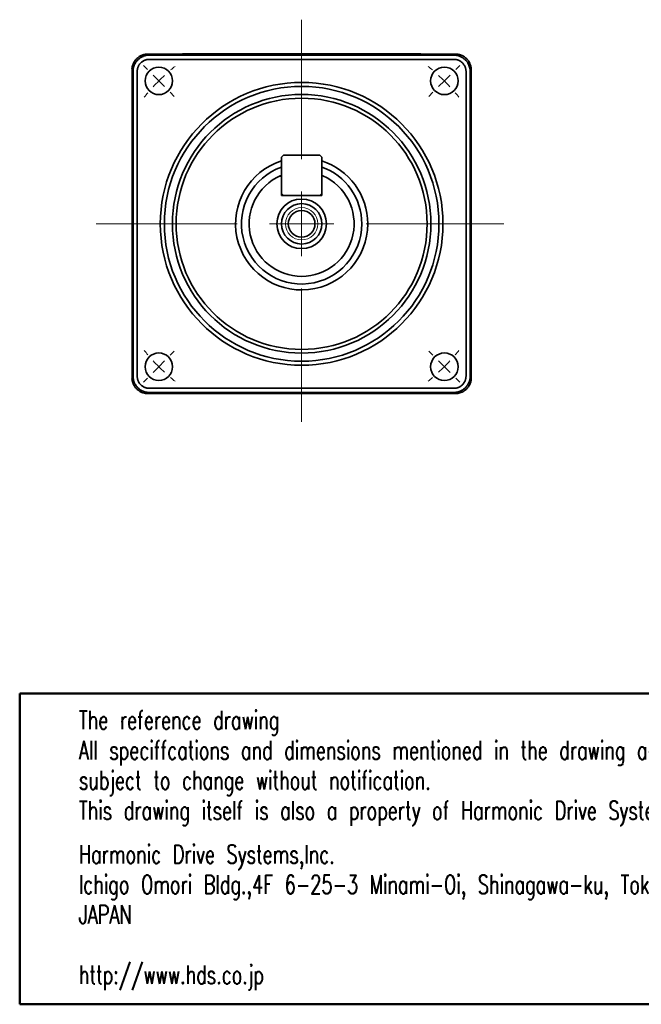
# Model space of a CAD drawing. Header units: millimetres. Extents: x 6 to 273, y 6 to 128.
# Tile 1 of 5: x 6 to 83, y 6 to 128. Entities that reach past the tile are written whole.
import ezdxf

# ---------------------------------------------------------------- set-up
doc = ezdxf.new("R2010")
doc.units = ezdxf.units.MM
doc.header["$LTSCALE"] = 0.666667
doc.layers.add('注記', color=190, linetype='Continuous')
doc.styles.add('SLDTEXTSTYLE2', font='TXT', dxfattribs={"width": 0.7, "bigfont": 'bigfont'})

# ---------------------------------------------------------------- blocks, each defined once
blk = doc.blocks.new('SW_NOTE_0_2')
at = {"layer": '注記', "color": 0, "attachment_point": 1, "style": 'SLDTEXTSTYLE2'}
for s, insert, char_height in [('Harmonic Drive Systems,Inc.', (0, 2.96), 2.2931), ('Ichigo Omori Bldg.,4F 6-25-3 Minami-Oi, Shinagawa-ku, Tokyo 140-0013', (0, -0.77), 2.2931), ('JAPAN', (0, -4.49), 2.293), ('http://www.hds.co.jp', (0, -11.94), 2.2931)]:
    blk.add_mtext(s, dxfattribs=dict(at, insert=insert, char_height=char_height))
blk = doc.blocks.new('SW_NOTE_0_3')
at = {"layer": '注記', "color": 0, "char_height": 2.2931, "attachment_point": 1, "style": 'SLDTEXTSTYLE2'}
for s, insert in [('The reference drawing', (0, 2.96)), ('All speciffcations and dimensions mentioned in the drawing are', (0, -0.77)), ('subject to change without notification.', (0, -4.49)), ('This drawing itself is also a property of Harmonic Drive Systems,Ins.', (0, -8.22))]:
    blk.add_mtext(s, dxfattribs=dict(at, insert=insert))
blk = doc.blocks.new('SW_CENTERMARKSYMBOL_0')
at = {"color": 0, "linetype": 'Continuous', "lineweight": 18}
for p, q in [((-36.77, 1.41), (-37.26, 1.91)), ((1.41, 1.41), (1.91, 1.91)), ((-35.36, 0), (-36.06, 0.71)), ((-35.36, 0), (-34.65, -0.71)), ((0, 0), (-0.71, -0.71)), ((0, 0), (0.71, 0.71)), ((-33.94, -1.41), (-33.45, -1.91)), ((-1.41, -1.41), (-1.91, -1.91)), ((-33.94, -33.94), (-33.45, -33.45)), ((-1.41, -33.94), (-1.91, -33.45)), ((-35.36, -35.36), (-34.65, -34.65)), ((0, -35.36), (-0.71, -34.65)), ((-35.36, -35.36), (-36.06, -36.06)), ((0, -35.36), (0.71, -36.06)), ((-36.77, -36.77), (-37.26, -37.26)), ((1.41, -36.77), (1.91, -37.26))]:
    blk.add_line(p, q, dxfattribs=at)
at = {"color": 0, "linetype": 'Continuous', "lineweight": 0}
for start, end in [(128.8121, 130.4163), (49.5837, 51.1879), (132.7082, 135), (45, 47.2918), (135, 137.2918), (42.7082, 45), (139.5837, 141.1879), (38.8121, 40.4163), (218.8121, 220.4163), (319.5837, 321.1879), (222.7082, 225), (315, 317.2918), (225, 227.2918), (312.7082, 315), (229.5837, 231.1879), (308.8121, 310.4163)]:
    blk.add_arc((-17.68, -17.68), 25, start, end, dxfattribs=at)
blk = doc.blocks.new('SW_CENTERMARKSYMBOL_1')
at = {"color": 0, "linetype": 'Continuous', "lineweight": 18}
for p, q in [((0, 8), (0, 25.25)), ((0, 0), (0, 4)), ((-8, 0), (-25.44, 0)), ((0, 0), (-4, 0)), ((0, 0), (0, -4)), ((0, 0), (4, 0)), ((8, 0), (25.05, 0)), ((0, -8), (0, -24.52))]:
    blk.add_line(p, q, dxfattribs=at)

msp = doc.modelspace()

# ---------------------------------------------------------------- linework, layer by layer
at = {"color": 7, "linetype": 'Continuous', "lineweight": 35}
for p, q in [((21.35, 123.29), (21.55, 123.29)), ((25.55, 123.29), (21.55, 123.29)), ((21.68, 123.16), (59.42, 123.16)), ((25.55, 123.3), (25.55, 123.25)), ((25.55, 123.25), (25.55, 123.2)), ((54.55, 123.31), (26.55, 123.31)), ((26.55, 123.24), (54.55, 123.24)), ((26.55, 123.19), (54.55, 123.19)), ((55.55, 123.25), (55.55, 123.3)), ((59.55, 123.29), (55.55, 123.29)), ((55.55, 123.25), (55.55, 123.2)), ((59.55, 123.29), (59.74, 123.29)), ((59.42, 122.64), (21.68, 122.64)), ((19.55, 121.29), (19.55, 121.49)), ((19.55, 121.29), (19.55, 83.29)), ((19.68, 83.42), (19.68, 121.16)), ((20.2, 121.16), (20.2, 83.42)), ((60.9, 83.42), (60.9, 121.16)), ((61.42, 121.16), (61.42, 83.42)), ((61.55, 121.49), (61.55, 121.29)), ((61.55, 83.29), (61.55, 121.29)), ((38.3, 110.79), (38.05, 110.54)), ((38.05, 110.54), (38.05, 106.04)), ((38.3, 110.79), (42.8, 110.79)), ((43.05, 110.54), (42.8, 110.79)), ((43.05, 110.54), (43.05, 106.04)), ((38.05, 108.09), (37.91, 108.23)), ((38.05, 105.79), (38.05, 107.74)), ((43.19, 108.23), (43.05, 108.09)), ((43.05, 105.79), (43.05, 107.74)), ((38.05, 106.04), (38.3, 105.79)), ((42.8, 105.79), (43.05, 106.04)), ((38.05, 105.79), (43.05, 105.79)), ((38.3, 105.79), (42.8, 105.79)), ((19.55, 83.09), (19.55, 83.29)), ((61.55, 83.29), (61.55, 83.09)), ((21.68, 81.94), (59.42, 81.94)), ((21.55, 81.29), (21.35, 81.29)), ((21.55, 81.29), (59.55, 81.29)), ((59.42, 81.42), (21.68, 81.42)), ((59.74, 81.29), (59.55, 81.29))]:
    msp.add_line(p, q, dxfattribs=at)
at = {"color": 7, "linetype": 'Continuous', "lineweight": 50}
for p, q in [((5.64, 44.18), (130.05, 44.18)), ((5.64, 44.18), (5.64, 5.72)), ((5.64, 5.72), (130.05, 5.72))]:
    msp.add_line(p, q, dxfattribs=at)
at = {"color": 7, "linetype": 'Continuous', "lineweight": 35}
for centre, radius in [((22.87, 119.97), 1.7), ((58.22, 119.97), 1.7), ((40.55, 102.29), 17.5), ((40.55, 102.29), 17), ((40.55, 102.29), 16), ((40.55, 102.29), 15.54), ((40.55, 102.29), 3.07), ((40.55, 102.29), 2.5), ((40.55, 102.29), 1.65), ((22.87, 84.61), 1.7), ((58.22, 84.61), 1.7)]:
    msp.add_circle(centre, radius, dxfattribs=at)
at = {"color": 7, "linetype": 'Continuous', "lineweight": 0}
msp.add_circle((40.55, 102.29), 2, dxfattribs=at)
at = {"color": 7, "linetype": 'Continuous', "lineweight": 35}
for centre, radius, start, end in [((26.3, 108.98), 14.34, 89.0014, 92.9983), ((26.3, 137.57), 14.34, 267.0017, 270.9986), ((26.3, 137.52), 14.34, 267.0017, 270.9986), ((54.8, 108.98), 14.34, 87.0017, 90.9986), ((54.8, 137.57), 14.34, 269.0014, 272.9983), ((54.8, 137.52), 14.34, 269.0014, 272.9983), ((40.55, 102.29), 8.18, 107.7935, 0), ((40.55, 102.29), 8.18, 0, 72.2065), ((40.55, 102.29), 7.45, 109.5028, 0), ((40.55, 102.29), 7.45, 0, 70.3928), ((40.55, 102.29), 6.5, 113.9617, 66.0383)]:
    msp.add_arc(centre, radius, start, end, dxfattribs=at)
for centre, major_axis, start_param, end_param in [((21.5, 121.33), (1.86, 0.75), 1.271774, 1.285705), ((59.59, 121.33), (1.86, -0.75), 1.855887, 1.869819), ((21.5, 121.33), (0.75, 1.86), 1.855887, 1.869819), ((59.59, 121.33), (-0.75, 1.86), 4.413366, 4.427298), ((21.5, 83.25), (-0.75, 1.86), 1.271774, 1.285705), ((59.59, 83.25), (0.75, 1.86), 4.99748, 5.011411), ((21.5, 83.25), (1.86, -0.75), 4.99748, 5.011411), ((59.59, 83.25), (1.86, 0.75), 4.413366, 4.427298)]:
    msp.add_ellipse(centre, major_axis=major_axis, ratio=0.976036, start_param=start_param, end_param=end_param, dxfattribs=at)
for points, knots in [([(21.32, 123.29), (21.28, 123.28), (21.19, 123.27), (21.05, 123.24), (20.92, 123.2), (20.8, 123.16), (20.61, 123.08), (20.38, 122.94), (20.12, 122.72), (19.9, 122.46), (19.75, 122.2), (19.65, 121.96), (19.58, 121.74), (19.56, 121.59), (19.55, 121.51)], [0, 0, 0, 0, 0.0513, 0.101965, 0.151995, 0.201391, 0.250152, 0.375704, 0.500043, 0.624363, 0.749934, 0.831519, 0.914874, 1, 1, 1, 1]), ([(19.68, 121.16), (19.68, 121.21), (19.68, 121.3), (19.69, 121.43), (19.72, 121.56), (19.75, 121.68), (19.78, 121.81), (19.86, 122.01), (20, 122.28), (20.25, 122.58), (20.56, 122.83), (20.87, 123), (21.15, 123.1), (21.41, 123.15), (21.59, 123.16), (21.68, 123.16)], [0, 0, 0, 0, 0.043219, 0.085831, 0.127837, 0.169237, 0.21003, 0.250218, 0.375948, 0.500067, 0.624171, 0.749917, 0.830849, 0.91421, 1, 1, 1, 1]), ([(59.42, 123.16), (59.46, 123.16), (59.55, 123.16), (59.68, 123.14), (59.81, 123.12), (59.94, 123.09), (60.06, 123.05), (60.27, 122.98), (60.53, 122.83), (60.84, 122.58), (61.09, 122.28), (61.25, 121.97), (61.35, 121.68), (61.41, 121.43), (61.41, 121.25), (61.42, 121.16)], [0, 0, 0, 0, 0.043219, 0.085831, 0.127837, 0.169237, 0.21003, 0.250218, 0.375948, 0.500067, 0.624171, 0.749917, 0.830849, 0.91421, 1, 1, 1, 1]), ([(61.54, 121.51), (61.54, 121.56), (61.53, 121.65), (61.5, 121.79), (61.46, 121.92), (61.41, 122.04), (61.33, 122.23), (61.2, 122.46), (60.98, 122.72), (60.72, 122.94), (60.46, 123.09), (60.21, 123.19), (60, 123.26), (59.85, 123.28), (59.77, 123.29)], [0, 0, 0, 0, 0.0513, 0.101965, 0.151995, 0.201391, 0.250152, 0.375704, 0.500043, 0.624363, 0.749934, 0.831519, 0.914874, 1, 1, 1, 1]), ([(21.68, 122.64), (21.64, 122.64), (21.58, 122.64), (21.48, 122.63), (21.37, 122.61), (21.25, 122.58), (21.11, 122.53), (20.98, 122.47), (20.85, 122.39), (20.74, 122.31), (20.63, 122.21), (20.53, 122.1), (20.44, 121.98), (20.37, 121.86), (20.31, 121.73), (20.26, 121.59), (20.22, 121.45), (20.2, 121.33), (20.2, 121.23), (20.2, 121.18), (20.2, 121.16)], [0, 0, 0, 0, 0.041645, 0.083263, 0.125031, 0.187529, 0.250027, 0.312522, 0.375017, 0.437511, 0.500005, 0.562498, 0.624992, 0.687487, 0.749983, 0.81248, 0.874978, 0.937479, 0.968696, 1, 1, 1, 1]), ([(60.9, 121.16), (60.9, 121.19), (60.9, 121.26), (60.89, 121.35), (60.87, 121.47), (60.84, 121.59), (60.79, 121.73), (60.73, 121.86), (60.65, 121.98), (60.56, 122.1), (60.47, 122.21), (60.36, 122.31), (60.24, 122.39), (60.12, 122.47), (59.98, 122.53), (59.85, 122.58), (59.71, 122.62), (59.59, 122.63), (59.49, 122.64), (59.44, 122.64), (59.42, 122.64)], [0, 0, 0, 0, 0.041645, 0.083263, 0.125031, 0.187529, 0.250027, 0.312522, 0.375017, 0.437511, 0.500005, 0.562498, 0.624992, 0.687487, 0.749983, 0.81248, 0.874978, 0.937479, 0.968696, 1, 1, 1, 1]), ([(37.91, 108.23), (37.91, 108.23), (37.92, 108.24), (38.01, 108.28), (38.05, 108.29)], [0, 0, 0, 0, 0.6316828, 1, 1, 1, 1]), ([(38.05, 108.09), (38.05, 108), (38.05, 107.89), (38.05, 107.77), (38.05, 107.74)], [0, 0, 0, 0, 0.7669006, 1, 1, 1, 1]), ([(43.05, 108.29), (43.08, 108.28), (43.17, 108.24), (43.18, 108.23), (43.19, 108.23)], [0, 0, 0, 0, 0.363378, 1, 1, 1, 1]), ([(43.05, 107.74), (43.05, 107.77), (43.05, 107.89), (43.05, 108), (43.05, 108.09)], [0, 0, 0, 0, 0.233099, 1, 1, 1, 1]), ([(19.55, 83.07), (19.56, 83.02), (19.57, 82.93), (19.6, 82.8), (19.63, 82.67), (19.68, 82.54), (19.76, 82.35), (19.9, 82.12), (20.12, 81.86), (20.38, 81.64), (20.64, 81.49), (20.88, 81.39), (21.1, 81.33), (21.25, 81.3), (21.32, 81.29)], [0, 0, 0, 0, 0.0513, 0.101965, 0.151995, 0.201391, 0.250152, 0.375704, 0.500043, 0.624363, 0.749934, 0.831519, 0.914874, 1, 1, 1, 1]), ([(21.68, 81.42), (21.63, 81.42), (21.54, 81.42), (21.41, 81.44), (21.28, 81.46), (21.15, 81.49), (21.03, 81.53), (20.83, 81.6), (20.56, 81.75), (20.25, 82), (20, 82.3), (19.84, 82.61), (19.74, 82.9), (19.69, 83.15), (19.68, 83.33), (19.68, 83.42)], [0, 0, 0, 0, 0.043219, 0.085831, 0.127837, 0.169237, 0.21003, 0.250218, 0.375948, 0.500067, 0.624171, 0.749917, 0.830849, 0.91421, 1, 1, 1, 1]), ([(20.2, 83.42), (20.2, 83.39), (20.2, 83.32), (20.21, 83.23), (20.23, 83.12), (20.26, 82.99), (20.31, 82.85), (20.37, 82.72), (20.44, 82.6), (20.53, 82.48), (20.63, 82.37), (20.74, 82.27), (20.85, 82.19), (20.98, 82.11), (21.11, 82.05), (21.25, 82), (21.39, 81.97), (21.51, 81.95), (21.6, 81.94), (21.65, 81.94), (21.68, 81.94)], [0, 0, 0, 0, 0.0416453, 0.0832627, 0.1250308, 0.1875295, 0.2500265, 0.3125223, 0.375017, 0.437511, 0.5000046, 0.5624982, 0.6249922, 0.6874869, 0.7499827, 0.8124798, 0.8749784, 0.9374789, 0.9686958, 1, 1, 1, 1]), ([(59.42, 81.94), (59.45, 81.94), (59.51, 81.94), (59.61, 81.95), (59.72, 81.97), (59.85, 82), (59.98, 82.05), (60.12, 82.11), (60.24, 82.19), (60.36, 82.27), (60.47, 82.37), (60.56, 82.48), (60.65, 82.6), (60.73, 82.72), (60.79, 82.85), (60.84, 82.99), (60.87, 83.13), (60.89, 83.25), (60.9, 83.35), (60.9, 83.4), (60.9, 83.42)], [0, 0, 0, 0, 0.041645, 0.083263, 0.125031, 0.187529, 0.250027, 0.312522, 0.375017, 0.437511, 0.500005, 0.562498, 0.624992, 0.687487, 0.749983, 0.81248, 0.874978, 0.937479, 0.968696, 1, 1, 1, 1]), ([(61.42, 83.42), (61.41, 83.38), (61.41, 83.29), (61.4, 83.15), (61.38, 83.02), (61.35, 82.9), (61.31, 82.77), (61.23, 82.57), (61.09, 82.3), (60.84, 82), (60.53, 81.75), (60.23, 81.58), (59.94, 81.49), (59.68, 81.43), (59.51, 81.43), (59.42, 81.42)], [0, 0, 0, 0, 0.0432188, 0.0858313, 0.1278373, 0.1692371, 0.2100305, 0.2502176, 0.3759476, 0.5000671, 0.6241709, 0.7499166, 0.8308487, 0.9142098, 1, 1, 1, 1]), ([(59.77, 81.29), (59.82, 81.3), (59.91, 81.31), (60.04, 81.34), (60.17, 81.38), (60.3, 81.42), (60.48, 81.5), (60.72, 81.64), (60.98, 81.86), (61.2, 82.12), (61.35, 82.38), (61.45, 82.62), (61.51, 82.84), (61.53, 82.99), (61.54, 83.07)], [0, 0, 0, 0, 0.0513, 0.101965, 0.151995, 0.201391, 0.250152, 0.375704, 0.500043, 0.624363, 0.749934, 0.831519, 0.914874, 1, 1, 1, 1])]:
    msp.add_open_spline(points, degree=3, knots=knots, dxfattribs=at)

# ---------------------------------------------------------------- block references
at = {"color": 7, "linetype": 'Continuous', "lineweight": 0}
for name, p in [('SW_CENTERMARKSYMBOL_1', (40.55, 102.29)), ('SW_CENTERMARKSYMBOL_0', (58.22, 119.97))]:
    msp.add_blockref(name, p, dxfattribs=at)
at = {"layer": '注記'}
for name, p in [('SW_NOTE_0_3', (12.97, 39.08)), ('SW_NOTE_0_2', (12.97, 22.47))]:
    msp.add_blockref(name, p, dxfattribs=at)

doc.saveas('drawing.dxf')
